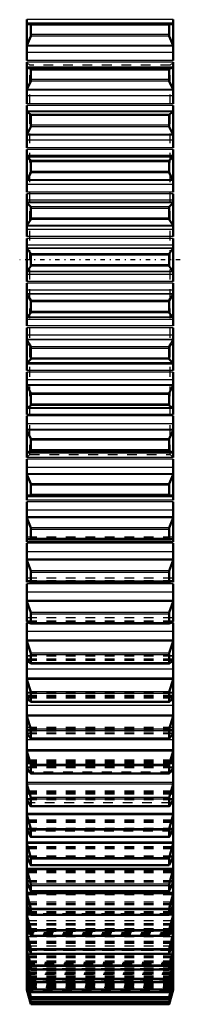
# Model space of a CAD drawing. Header units: millimetres. Extents: x -1 to 474, y -1 to 306.
# Tile 2 of 14: x -1 to 16, y 76 to 177. Entities that reach past the tile are written whole.
import ezdxf

# ---------------------------------------------------------------- set-up
doc = ezdxf.new("R2010")
doc.units = ezdxf.units.MM
doc.linetypes.add('Center', pattern=[1.5, 0.45, -0.5, 0.05, -0.5])
doc.linetypes.add('Dashed', pattern=[2, 1, -1])
for name, color, linetype, lineweight in [('AM_4', 3, 'Continuous', 25), ('center', 4, 'Center', 25), ('hidden', 3, 'Dashed', 25), ('vis', 1, 'Continuous', 50)]:
    doc.layers.add(name, color=color, linetype=linetype, lineweight=lineweight)

# ---------------------------------------------------------------- blocks, each defined once
blk = doc.blocks.new('2_GEAHB1_5_100_15_A_40_b_0_in_GEAHB1_5_100_15_A_40_900')
at = {"layer": 'AM_4'}
for p, q in [((15, 177.39), (0, 177.39)), ((15, 176.99), (0, 176.99)), ((14.62, 176.92), (0.38, 176.92)), ((14.6, 176.82), (0.4, 176.82)), ((14.62, 175.7), (0.38, 175.7)), ((14.6, 175.86), (0.4, 175.86)), ((15, 174.75), (0, 174.75)), ((15, 174.67), (0, 174.67)), ((15, 174.02), (0, 174.02)), ((15, 173.19), (0, 173.19)), ((15, 173.02), (0, 173.02)), ((15, 172.49), (0, 172.49)), ((14.62, 172.32), (0.38, 172.32)), ((14.6, 172.21), (0.4, 172.21)), ((14.62, 171.08), (0.38, 171.08)), ((14.6, 171.24), (0.4, 171.24)), ((15, 170.21), (0, 170.21)), ((15, 170.13), (0, 170.13)), ((15, 169.56), (0, 169.56)), ((15, 168.74), (0, 168.74)), ((15, 168.57), (0, 168.57)), ((15, 167.98), (0, 167.98)), ((15, 167.92), (0, 167.92)), ((15, 167.91), (0, 167.91)), ((14.62, 167.65), (0.38, 167.65)), ((14.6, 167.53), (0.4, 167.53)), ((14.62, 166.39), (0.38, 166.39)), ((14.6, 166.54), (0.4, 166.54)), ((15, 165.59), (0, 165.59)), ((15, 165.53), (0, 165.53)), ((15, 165.02), (0, 165.02)), ((15, 164.23), (0, 164.23)), ((15, 164.05), (0, 164.05)), ((15, 163.43), (0, 163.43)), ((15, 163.29), (0, 163.29)), ((15, 163.27), (0, 163.27)), ((14.62, 162.91), (0.38, 162.91)), ((14.6, 162.79), (0.4, 162.79)), ((15, 160.93), (0, 160.93)), ((14.62, 161.64), (0.38, 161.64)), ((14.6, 161.79), (0.4, 161.79)), ((15, 160.87), (0, 160.87)), ((15, 160.44), (0, 160.44)), ((15, 159.67), (0, 159.67)), ((15, 159.49), (0, 159.49)), ((15, 158.83), (0, 158.83)), ((15, 158.62), (0, 158.62)), ((15, 158.58), (0, 158.58)), ((14.62, 158.14), (0.38, 158.14)), ((14.6, 158), (0.4, 158)), ((14.62, 156.86), (0.38, 156.86)), ((14.6, 157), (0.4, 157)), ((15, 156.23), (0, 156.23)), ((15, 156.18), (0, 156.18)), ((15, 155.82), (0, 155.82)), ((15, 155.09), (0, 155.09)), ((15, 154.91), (0, 154.91)), ((15, 154.21), (0, 154.21)), ((15, 153.92), (0, 153.92)), ((15, 153.88), (0, 153.88)), ((14.62, 153.34), (0.38, 153.34)), ((14.6, 153.2), (0.4, 153.2)), ((14.62, 152.06), (0.38, 152.06)), ((14.6, 152.2), (0.4, 152.2)), ((15, 151.52), (0, 151.52)), ((15, 151.48), (0, 151.48)), ((15, 151.19), (0, 151.19)), ((15, 150.49), (0, 150.49)), ((15, 150.31), (0, 150.31)), ((15, 149.58), (0, 149.58)), ((15, 149.22), (0, 149.22)), ((15, 149.17), (0, 149.17)), ((14.62, 148.54), (0.38, 148.54)), ((14.6, 148.4), (0.4, 148.4)), ((15, 146.82), (0, 146.82)), ((15, 146.78), (0, 146.78)), ((14.62, 147.26), (0.38, 147.26)), ((14.6, 147.4), (0.4, 147.4)), ((15, 146.57), (0, 146.57)), ((15, 145.91), (0, 145.91)), ((15, 145.73), (0, 145.73)), ((15, 144.96), (0, 144.96)), ((15, 144.53), (0, 144.53)), ((15, 144.47), (0, 144.47)), ((14.62, 143.76), (0.38, 143.76)), ((14.6, 143.61), (0.4, 143.61)), ((15, 142.13), (0, 142.13)), ((15, 142.11), (0, 142.11)), ((15, 141.97), (0, 141.97)), ((14.62, 142.49), (0.38, 142.49)), ((14.6, 142.61), (0.4, 142.61)), ((15, 141.35), (0, 141.35)), ((15, 141.17), (0, 141.17)), ((15, 140.38), (0, 140.38)), ((15, 139.87), (0, 139.87)), ((15, 139.81), (0, 139.81)), ((14.62, 139.01), (0.38, 139.01)), ((14.6, 138.86), (0.4, 138.86)), ((14.62, 137.75), (0.38, 137.75)), ((14.6, 137.87), (0.4, 137.87)), ((15, 137.49), (0, 137.49)), ((15, 137.48), (0, 137.48)), ((15, 137.42), (0, 137.42)), ((15, 136.83), (0, 136.83)), ((15, 136.66), (0, 136.66)), ((15, 135.84), (0, 135.84)), ((15, 135.27), (0, 135.27)), ((15, 135.19), (0, 135.19)), ((14.62, 134.32), (0.38, 134.32)), ((14.6, 134.16), (0.4, 134.16)), ((15, 132.91), (0, 132.91)), ((14.62, 133.08), (0.38, 133.08)), ((14.6, 133.19), (0.4, 133.19)), ((15, 132.38), (0, 132.38)), ((15, 132.21), (0, 132.21)), ((15, 131.38), (0, 131.38)), ((15, 130.73), (0, 130.73)), ((15, 130.65), (0, 130.65)), ((14.62, 129.7), (0.38, 129.7)), ((14.6, 129.54), (0.4, 129.54)), ((14.6, 128.58), (0.4, 128.58)), ((15, 128.41), (0, 128.41)), ((15, 128.01), (0, 128.01)), ((15, 127.85), (0, 127.85)), ((14.62, 128.48), (0.38, 128.48)), ((15, 126.99), (0, 126.99)), ((15, 126.28), (0, 126.28)), ((15, 126.19), (0, 126.19)), ((14.62, 125.17), (0.38, 125.17)), ((14.6, 125.01), (0.4, 125.01)), ((15, 123.74), (0, 123.74)), ((15, 123.58), (0, 123.58)), ((14.62, 123.98), (0.38, 123.98)), ((14.6, 124.07), (0.4, 124.07)), ((15, 122.71), (0, 122.71)), ((15, 121.94), (0, 121.94)), ((15, 121.84), (0, 121.84)), ((14.62, 120.75), (0.38, 120.75)), ((14.6, 120.58), (0.4, 120.58)), ((15, 119.58), (0, 119.58)), ((15, 119.42), (0, 119.42)), ((14.6, 119.67), (0.4, 119.67)), ((15, 118.54), (0, 118.54)), ((15, 117.71), (0, 117.71)), ((15, 117.61), (0, 117.61)), ((14.62, 116.45), (0.38, 116.45)), ((0.24, 115.4), (0, 115.4)), ((14.6, 116.29), (0.4, 116.29)), ((14.6, 115.41), (0.4, 115.41)), ((15, 115.4), (14.76, 115.4)), ((15, 114.51), (0, 114.51)), ((15, 113.63), (0, 113.63)), ((15, 113.51), (0, 113.51)), ((14.62, 112.3), (0.38, 112.3)), ((14.6, 112.13), (0.4, 112.13)), ((15, 110.63), (0, 110.63)), ((14.6, 111.29), (0.4, 111.29)), ((15, 109.7), (0, 109.7)), ((15, 109.57), (0, 109.57)), ((14.62, 108.31), (0.38, 108.31)), ((14.6, 108.14), (0.4, 108.14)), ((14.6, 107.33), (0.4, 107.33)), ((15, 106.92), (0, 106.92)), ((15, 105.93), (0, 105.93)), ((15, 105.81), (0, 105.81)), ((14.62, 104.49), (0.38, 104.49)), ((14.6, 104.32), (0.4, 104.32)), ((15, 103.38), (0, 103.38)), ((14.6, 103.55), (0.4, 103.55)), ((15, 102.36), (0, 102.36)), ((15, 102.22), (0, 102.22)), ((14.62, 100.86), (0.38, 100.86)), ((14.6, 100.7), (0.4, 100.7)), ((0.3, 100.05), (0, 100.05)), ((14.6, 99.97), (0.4, 99.97)), ((15, 100.05), (14.7, 100.05)), ((15, 98.98), (0, 98.98)), ((15, 98.84), (0, 98.84)), ((14.62, 97.44), (0.38, 97.44)), ((14.6, 97.28), (0.4, 97.28)), ((0.17, 96.92), (0, 96.92)), ((14.6, 96.59), (0.4, 96.59)), ((15, 96.92), (14.83, 96.92)), ((15, 95.81), (0, 95.81)), ((15, 95.67), (0, 95.67)), ((14.62, 94.24), (0.38, 94.24)), ((0.08, 94), (0, 94)), ((14.6, 94.08), (0.4, 94.08)), ((14.6, 93.44), (0.4, 93.44)), ((15, 94), (14.92, 94)), ((15, 92.87), (0, 92.87)), ((15, 92.72), (0, 92.72)), ((14.62, 91.26), (0.38, 91.26)), ((14.6, 91.11), (0.4, 91.11)), ((15, 90.16), (0, 90.16)), ((14.6, 90.52), (0.4, 90.52)), ((15, 90.01), (0, 90.01)), ((14.62, 88.53), (0.38, 88.53)), ((14.6, 88.38), (0.4, 88.38)), ((15, 87.7), (0, 87.7)), ((15, 87.55), (0, 87.55)), ((14.6, 87.84), (0.4, 87.84)), ((14.62, 86.05), (0.38, 86.05)), ((0.35, 85.5), (0, 85.5)), ((15, 85.35), (0, 85.35)), ((14.6, 85.91), (0.4, 85.91)), ((14.6, 85.42), (0.4, 85.42)), ((15, 85.5), (14.65, 85.5)), ((0.28, 83.56), (0, 83.56)), ((0.34, 83.41), (0, 83.41)), ((14.62, 83.84), (0.38, 83.84)), ((14.6, 83.7), (0.4, 83.7)), ((14.6, 83.27), (0.4, 83.27)), ((15, 83.41), (14.66, 83.41)), ((15, 83.56), (14.72, 83.56)), ((0.22, 81.9), (0, 81.9)), ((0.27, 81.74), (0, 81.74)), ((14.62, 81.89), (0.38, 81.89)), ((14.6, 81.76), (0.4, 81.76)), ((14.6, 81.39), (0.4, 81.39)), ((15, 81.74), (14.73, 81.74)), ((15, 81.9), (14.78, 81.9)), ((0.16, 80.51), (0, 80.51)), ((0.21, 80.36), (0, 80.36)), ((14.62, 80.23), (0.38, 80.23)), ((14.6, 80.1), (0.4, 80.1)), ((15, 80.36), (14.79, 80.36)), ((15, 80.51), (14.84, 80.51)), ((0.11, 79.41), (0, 79.41)), ((0.16, 79.26), (0, 79.26)), ((14.6, 79.79), (0.4, 79.79)), ((15, 79.26), (14.84, 79.26)), ((15, 79.41), (14.89, 79.41)), ((0.06, 78.6), (0, 78.6)), ((0.11, 78.45), (0, 78.45)), ((0.02, 78.08), (0, 78.08)), ((0.06, 77.93), (0, 77.93)), ((14.62, 78.85), (0.38, 78.85)), ((14.6, 78.73), (0.4, 78.73)), ((14.6, 78.48), (0.4, 78.48)), ((15, 78.45), (14.89, 78.45)), ((15, 78.6), (14.94, 78.6)), ((15, 77.93), (14.94, 77.93)), ((15, 78.08), (14.98, 78.08)), ((0.02, 77.71), (0, 77.71)), ((14.62, 77.77), (0.38, 77.77)), ((14.62, 76.98), (0.38, 76.98)), ((14.6, 77.65), (0.4, 77.65)), ((14.6, 77.46), (0.4, 77.46)), ((15, 77.71), (14.98, 77.71)), ((14.62, 76.48), (0.38, 76.48)), ((14.62, 76.29), (0.38, 76.29)), ((14.6, 76.87), (0.4, 76.87)), ((14.6, 76.74), (0.4, 76.74)), ((14.6, 76.38), (0.4, 76.38)), ((14.6, 76.32), (0.4, 76.32)), ((14.6, 76.2), (0.4, 76.2))]:
    blk.add_line(p, q, dxfattribs=at)
at = {"layer": 'center'}
blk.add_line((15.75, 152.7), (-0.75, 152.7), dxfattribs=at)
at = {"layer": 'hidden'}
for p, q in [((15, 176.99), (0, 176.99)), ((15, 176.89), (0, 176.89)), ((0, 176.89), (15, 176.89)), ((0.3, 172.7), (0, 173)), ((15, 172.49), (0, 172.49)), ((15, 172.47), (0, 172.47)), ((0, 172.47), (15, 172.47)), ((14.7, 172.7), (0.3, 172.7)), ((0.3, 132.7), (0.3, 172.7)), ((15, 173), (14.7, 172.7)), ((14.7, 132.7), (14.7, 172.7)), ((15, 132.93), (0, 132.93)), ((15, 132.93), (0, 132.93)), ((15, 132.91), (0, 132.91)), ((0, 132.4), (0.3, 132.7)), ((0.3, 132.7), (14.7, 132.7)), ((14.7, 132.7), (15, 132.4)), ((15, 128.51), (0, 128.51)), ((15, 128.51), (0, 128.51)), ((15, 128.41), (0, 128.41)), ((15, 124.19), (0, 124.19)), ((15, 124.19), (0, 124.19)), ((15, 124.02), (0, 124.02)), ((15, 124), (0, 124)), ((15, 119.99), (0, 119.99)), ((15, 119.98), (0, 119.98)), ((15, 119.73), (0, 119.73)), ((15, 119.7), (0, 119.7)), ((14.62, 119.59), (0.38, 119.59)), ((15, 115.92), (0, 115.92)), ((15, 115.9), (0, 115.9)), ((15, 115.58), (0, 115.58)), ((15, 115.55), (0, 115.55)), ((15, 115.54), (0, 115.54)), ((14.76, 115.4), (0.24, 115.4)), ((14.62, 115.33), (0.38, 115.33)), ((15, 112), (0, 112)), ((15, 111.97), (0, 111.97)), ((15, 111.67), (0, 111.67)), ((15, 111.57), (0, 111.57)), ((15, 111.52), (0, 111.52)), ((15, 111.52), (0, 111.52)), ((14.62, 111.22), (0.38, 111.22)), ((15, 108.24), (0, 108.24)), ((15, 108.19), (0, 108.19)), ((15, 107.95), (0, 107.95)), ((15, 107.81), (0, 107.81)), ((15, 107.72), (0, 107.72)), ((15, 107.67), (0, 107.67)), ((14.62, 107.27), (0.38, 107.27)), ((15, 104.66), (0, 104.66)), ((15, 104.6), (0, 104.6)), ((15, 104.41), (0, 104.41)), ((15, 104.28), (0, 104.28)), ((15, 104.06), (0, 104.06)), ((15, 103.99), (0, 103.99)), ((14.62, 103.5), (0.38, 103.5)), ((15, 101.28), (0, 101.28)), ((15, 101.19), (0, 101.19)), ((15, 101.06), (0, 101.06)), ((15, 100.93), (0, 100.93)), ((15, 100.58), (0, 100.58)), ((15, 100.51), (0, 100.51)), ((14.7, 100.05), (0.3, 100.05)), ((14.62, 99.93), (0.38, 99.93)), ((15, 98.09), (0, 98.09)), ((15, 97.98), (0, 97.98)), ((15, 97.91), (0, 97.91)), ((15, 97.79), (0, 97.79)), ((15, 97.31), (0, 97.31)), ((15, 97.23), (0, 97.23)), ((14.83, 96.92), (0.17, 96.92)), ((14.62, 96.56), (0.38, 96.56)), ((15, 95.13), (0, 95.13)), ((15, 94.99), (0, 94.99)), ((15, 94.97), (0, 94.97)), ((15, 94.87), (0, 94.87)), ((15, 94.26), (0, 94.26)), ((15, 94.17), (0, 94.17)), ((14.92, 94), (0.08, 94)), ((14.62, 93.42), (0.38, 93.42)), ((15, 92.4), (0, 92.4)), ((15, 92.27), (0, 92.27)), ((15, 92.23), (0, 92.23)), ((15, 92.17), (0, 92.17)), ((15, 91.44), (0, 91.44)), ((15, 91.34), (0, 91.34)), ((15, 91.33), (0, 91.33)), ((14.62, 90.51), (0.38, 90.51)), ((14.62, 90.51), (14.61, 90.49)), ((15, 89.91), (0, 89.91)), ((15, 89.8), (0, 89.8)), ((15, 89.71), (0, 89.71)), ((15, 89.71), (0, 89.71)), ((15, 88.89), (0, 88.89)), ((15, 88.86), (0, 88.86)), ((15, 88.75), (0, 88.75)), ((15, 87.67), (0, 87.67)), ((15, 87.59), (0, 87.59)), ((15, 87.5), (0, 87.5)), ((15, 87.44), (0, 87.44)), ((14.62, 87.85), (0.38, 87.85)), ((15, 86.7), (0, 86.7)), ((15, 86.53), (0, 86.53)), ((15, 86.42), (0, 86.42)), ((15, 85.69), (0, 85.69)), ((15, 85.62), (0, 85.62)), ((15, 85.55), (0, 85.55)), ((15, 85.42), (0, 85.42)), ((14.65, 85.5), (0.35, 85.5)), ((14.62, 85.44), (0.38, 85.44)), ((15, 84.78), (0, 84.78)), ((15, 84.46), (0, 84.46)), ((15, 84.34), (0, 84.34)), ((15, 83.97), (0, 83.97)), ((15, 83.93), (0, 83.93)), ((15, 83.87), (0, 83.87)), ((15, 83.67), (0, 83.67)), ((15, 83.12), (0, 83.12)), ((14.72, 83.56), (0.28, 83.56)), ((14.66, 83.41), (0.34, 83.41)), ((14.62, 83.29), (0.38, 83.29)), ((15, 82.67), (0, 82.67)), ((15, 82.54), (0, 82.54)), ((15, 82.53), (0, 82.53)), ((15, 82.5), (0, 82.5)), ((15, 82.45), (0, 82.45)), ((15, 82.19), (0, 82.19)), ((15, 81.74), (0, 81.74)), ((15, 81.37), (0, 81.37)), ((15, 81.36), (0, 81.36)), ((15, 81.32), (0, 81.32)), ((15, 81.15), (0, 81.15)), ((15, 81.02), (0, 81.02)), ((15, 80.99), (0, 80.99)), ((14.78, 81.9), (0.22, 81.9)), ((14.73, 81.74), (0.27, 81.74)), ((14.62, 81.42), (0.38, 81.42)), ((15, 80.64), (0, 80.64)), ((15, 80.5), (0, 80.5)), ((15, 80.49), (0, 80.49)), ((15, 80.46), (0, 80.46)), ((15, 80.08), (0, 80.08)), ((14.84, 80.51), (0.16, 80.51)), ((14.79, 80.36), (0.21, 80.36)), ((15, 79.91), (0, 79.91)), ((15, 79.91), (0, 79.91)), ((15, 79.91), (0, 79.91)), ((15, 79.89), (0, 79.89)), ((15, 79.82), (0, 79.82)), ((15, 79.77), (0, 79.77)), ((15, 79.61), (0, 79.61)), ((15, 79.61), (0, 79.61)), ((15, 79.61), (0, 79.61)), ((15, 79.45), (0, 79.45)), ((15, 79.29), (0, 79.29)), ((15, 79.1), (0, 79.1)), ((15, 79.05), (0, 79.05)), ((15, 78.96), (0, 78.96)), ((14.89, 79.41), (0.11, 79.41)), ((14.84, 79.26), (0.16, 79.26)), ((14.62, 79.84), (0.38, 79.84)), ((15, 78.82), (0, 78.82)), ((15, 78.3), (0, 78.3)), ((15, 78.15), (0, 78.15)), ((15, 77.93), (0, 77.93)), ((14.98, 78.08), (0.02, 78.08)), ((14.94, 78.6), (0.06, 78.6)), ((14.94, 77.93), (0.06, 77.93)), ((14.89, 78.45), (0.11, 78.45)), ((14.62, 78.54), (0.38, 78.54)), ((14.62, 78.54), (14.61, 78.51)), ((15, 77.86), (0, 77.86)), ((15, 77.78), (0, 77.78)), ((14.98, 77.71), (0.02, 77.71)), ((0.19, 77), (0.38, 76.29)), ((14.62, 77.53), (0.38, 77.53)), ((0.4, 77.46), (0.4, 77.46)), ((14.62, 76.82), (0.38, 76.82)), ((14.62, 76.4), (0.38, 76.4))]:
    blk.add_line(p, q, dxfattribs=at)
at = {"layer": 'vis'}
for p, q in [((0, 173.19), (0, 177.39)), ((15, 173.19), (15, 177.39)), ((15, 176.99), (0, 176.99)), ((0.4, 175.86), (0.4, 176.82)), ((14.6, 176.82), (14.6, 175.86)), ((0, 168.74), (0, 173.02)), ((15, 172.49), (0, 172.49)), ((0.4, 171.24), (0.4, 172.21)), ((14.6, 172.21), (14.6, 171.24)), ((15, 168.74), (15, 173.02)), ((0, 164.23), (0, 168.57)), ((15, 164.23), (15, 168.57)), ((0.4, 166.54), (0.4, 167.53)), ((14.6, 167.53), (14.6, 166.54)), ((0, 159.67), (0, 164.05)), ((15, 159.67), (15, 164.05)), ((0.4, 161.79), (0.4, 162.79)), ((14.6, 162.79), (14.6, 161.79)), ((0, 155.09), (0, 159.49)), ((15, 155.09), (15, 159.49)), ((0.4, 157), (0.4, 158)), ((14.6, 158), (14.6, 157)), ((0, 154.91), (0, 150.49)), ((15, 154.91), (15, 150.49)), ((0.4, 152.2), (0.4, 153.2)), ((14.6, 153.2), (14.6, 152.2)), ((0, 145.91), (0, 150.31)), ((15, 145.91), (15, 150.31)), ((0.4, 147.4), (0.4, 148.4)), ((14.6, 148.4), (14.6, 147.4)), ((0, 141.35), (0, 145.73)), ((15, 141.35), (15, 145.73)), ((0.4, 142.61), (0.4, 143.61)), ((14.6, 143.61), (14.6, 142.61)), ((0, 136.83), (0, 141.17)), ((15, 136.83), (15, 141.17)), ((0.4, 137.87), (0.4, 138.86)), ((14.6, 138.86), (14.6, 137.87)), ((0, 132.38), (0, 136.66)), ((15, 132.38), (15, 136.66)), ((0.4, 133.19), (0.4, 134.16)), ((14.6, 134.16), (14.6, 133.19)), ((0, 132.91), (15, 132.91)), ((0, 128.01), (0, 132.21)), ((15, 128.01), (15, 132.21)), ((0.4, 128.58), (0.4, 129.54)), ((14.6, 129.54), (14.6, 128.58)), ((0, 128.41), (15, 128.41)), ((0, 123.74), (0, 127.85)), ((15, 123.74), (15, 127.85)), ((0.4, 124.07), (0.4, 125.01)), ((14.6, 125.01), (14.6, 124.07)), ((0, 119.58), (0, 123.58)), ((0.27, 123.97), (0.38, 123.98)), ((0.27, 123.97), (14.73, 123.97)), ((14.62, 123.98), (14.73, 123.97)), ((15, 119.58), (15, 123.58)), ((0.38, 120.75), (0, 121.84)), ((15, 121.84), (14.62, 120.75)), ((0.4, 119.67), (0.4, 120.58)), ((14.6, 120.58), (14.6, 119.67)), ((0, 115.54), (0, 119.42)), ((0.38, 119.59), (14.62, 119.59)), ((0.38, 119.59), (0.38, 119.59)), ((14.62, 119.59), (14.62, 119.59)), ((15, 115.54), (15, 119.42)), ((0.38, 116.45), (0, 117.61)), ((15, 117.61), (14.62, 116.45)), ((0, 78.15), (0, 115.4)), ((0.4, 115.41), (0.4, 116.29)), ((14.6, 116.29), (14.6, 115.41)), ((15, 78.15), (15, 115.4)), ((0.38, 115.33), (14.62, 115.33)), ((0.38, 115.33), (0.38, 115.33)), ((14.62, 115.33), (14.62, 115.33)), ((0.38, 112.3), (0, 113.51)), ((15, 113.51), (14.62, 112.3)), ((0.4, 111.29), (0.4, 112.13)), ((14.6, 112.13), (14.6, 111.29)), ((0.38, 111.22), (14.62, 111.22)), ((0.38, 111.22), (0.38, 111.22)), ((14.62, 111.22), (14.62, 111.22)), ((0.38, 108.31), (0, 109.57)), ((15, 109.57), (14.62, 108.31)), ((0.38, 107.27), (0.39, 107.27)), ((0.39, 107.27), (14.61, 107.27)), ((0.4, 107.33), (0.4, 108.14)), ((14.6, 108.14), (14.6, 107.33)), ((0.38, 104.49), (0, 105.81)), ((15, 105.81), (14.62, 104.49)), ((0.4, 103.55), (0.4, 104.32)), ((14.6, 104.32), (14.6, 103.55)), ((0.38, 103.5), (0.39, 103.5)), ((0.39, 103.5), (14.61, 103.5)), ((0.38, 100.86), (0, 102.22)), ((15, 102.22), (14.62, 100.86)), ((0.4, 99.97), (0.4, 100.7)), ((14.6, 100.7), (14.6, 99.97)), ((0.39, 99.92), (14.61, 99.92)), ((0.38, 97.44), (0, 98.84)), ((15, 98.84), (14.62, 97.44)), ((0.4, 96.59), (0.4, 97.28)), ((14.6, 97.28), (14.6, 96.59)), ((0.39, 96.55), (14.61, 96.55)), ((0.38, 94.24), (0, 95.67)), ((15, 95.67), (14.62, 94.24)), ((0.39, 93.4), (14.61, 93.4)), ((0.4, 93.44), (0.4, 94.08)), ((14.6, 94.08), (14.6, 93.44)), ((0.38, 91.26), (0, 92.72)), ((15, 92.72), (14.62, 91.26)), ((0, 91.34), (0.38, 90.51)), ((0.4, 90.52), (0.4, 91.11)), ((14.6, 91.11), (14.6, 90.52)), ((14.62, 90.51), (15, 91.34)), ((0.39, 90.49), (14.61, 90.49)), ((0.38, 88.53), (0, 90.01)), ((15, 90.01), (14.62, 88.53)), ((0, 88.75), (0.38, 87.85)), ((0.4, 87.84), (0.4, 88.38)), ((14.6, 88.38), (14.6, 87.84)), ((14.62, 87.85), (15, 88.75)), ((0.38, 86.05), (0, 87.55)), ((0.4, 87.82), (14.6, 87.82)), ((15, 87.55), (14.62, 86.05)), ((0, 86.42), (0.38, 85.44)), ((14.62, 85.44), (15, 86.42)), ((0.38, 83.84), (0, 85.35)), ((0.4, 85.42), (0.4, 85.91)), ((0.4, 85.4), (14.6, 85.4)), ((14.6, 85.91), (14.6, 85.42)), ((15, 85.35), (14.62, 83.84)), ((0, 84.34), (0.38, 83.29)), ((14.62, 83.29), (15, 84.34)), ((0.38, 81.89), (0, 83.41)), ((0.4, 83.27), (0.4, 83.7)), ((0.4, 83.25), (14.6, 83.25)), ((14.6, 83.7), (14.6, 83.27)), ((15, 83.41), (14.62, 81.89)), ((0, 82.54), (0.38, 81.42)), ((14.62, 81.42), (15, 82.54)), ((0.38, 80.23), (0, 81.74)), ((0, 81.02), (0.38, 79.84)), ((0.4, 81.39), (0.4, 81.76)), ((0.4, 81.38), (14.6, 81.38)), ((14.6, 81.76), (14.6, 81.39)), ((15, 81.74), (14.62, 80.23)), ((14.62, 79.84), (15, 81.02)), ((0.38, 78.85), (0, 80.36)), ((0.4, 79.79), (0.4, 80.1)), ((14.6, 80.1), (14.6, 79.79)), ((15, 80.36), (14.62, 78.85)), ((0, 79.77), (0.38, 78.54)), ((0.38, 77.77), (0, 79.26)), ((0.4, 79.78), (14.6, 79.78)), ((14.6, 79.79), (14.6, 79.78)), ((14.62, 78.54), (15, 79.77)), ((15, 79.26), (14.62, 77.77)), ((0, 78.82), (0.38, 77.53)), ((0.38, 76.98), (0, 78.45)), ((0, 78.15), (0.38, 76.82)), ((0, 78.08), (0, 77.7)), ((0.38, 76.48), (0, 77.93)), ((0.4, 78.48), (0.4, 78.73)), ((0.4, 78.48), (14.6, 78.48)), ((14.6, 78.73), (14.6, 78.48)), ((14.6, 78.48), (14.6, 78.48)), ((14.62, 77.53), (15, 78.82)), ((15, 78.45), (14.62, 76.98)), ((14.62, 76.82), (15, 78.15)), ((15, 77.93), (14.62, 76.48)), ((15, 78.08), (15, 77.7)), ((0, 77.78), (0.38, 76.4)), ((0.4, 76.2), (0, 77.71)), ((0, 77.7), (0.4, 76.2)), ((0.4, 77.46), (0.4, 77.65)), ((0.4, 77.46), (14.6, 77.46)), ((14.6, 76.2), (15, 77.7)), ((14.6, 77.65), (14.6, 77.46)), ((14.6, 77.46), (14.6, 77.46)), ((14.62, 76.4), (15, 77.78)), ((15, 77.71), (14.62, 76.29)), ((0.4, 76.74), (0.4, 76.87)), ((0.4, 76.74), (14.6, 76.74)), ((0.4, 76.74), (0.4, 76.74)), ((0.4, 76.32), (0.4, 76.38)), ((0.4, 76.32), (14.6, 76.32)), ((0.4, 76.2), (14.6, 76.2)), ((0.4, 76.2), (0.4, 76.2)), ((14.6, 76.87), (14.6, 76.74)), ((14.6, 76.74), (14.6, 76.74)), ((14.6, 76.38), (14.6, 76.32)), ((14.6, 76.2), (14.6, 76.2))]:
    blk.add_line(p, q, dxfattribs=at)
for points in [[(0.38, 176.92), (0.19, 176.97), (0, 176.99)], [(0.4, 176.82), (0.4, 176.86), (0.39, 176.89), (0.38, 176.91), (0.38, 176.92)], [(14.62, 176.92), (14.61, 176.91), (14.6, 176.88), (14.6, 176.84), (14.6, 176.82)], [(15, 176.99), (14.81, 176.97), (14.62, 176.92)], [(0, 174.75), (0.19, 175.22), (0.38, 175.7)], [(0.38, 175.7), (0.39, 175.74), (0.4, 175.79), (0.4, 175.84), (0.4, 175.86)], [(14.6, 175.86), (14.6, 175.81), (14.61, 175.77), (14.62, 175.72), (14.62, 175.7)], [(14.62, 175.7), (14.81, 175.22), (15, 174.75)], [(0.38, 172.32), (0.19, 172.42), (0, 172.49)], [(0.4, 172.21), (0.4, 172.26), (0.39, 172.29), (0.38, 172.31), (0.38, 172.32)], [(14.62, 172.32), (14.61, 172.31), (14.6, 172.27), (14.6, 172.23), (14.6, 172.21)], [(15, 172.49), (14.81, 172.42), (14.62, 172.32)], [(0, 170.21), (0.19, 170.64), (0.38, 171.08)], [(0.38, 171.08), (0.39, 171.12), (0.4, 171.17), (0.4, 171.22), (0.4, 171.24)], [(14.6, 171.24), (14.6, 171.19), (14.61, 171.14), (14.62, 171.1), (14.62, 171.08)], [(14.62, 171.08), (14.81, 170.64), (15, 170.21)], [(0.38, 167.65), (0.19, 167.79), (0, 167.91)], [(0.4, 167.53), (0.4, 167.57), (0.39, 167.61), (0.38, 167.64), (0.38, 167.65)], [(14.62, 167.65), (14.61, 167.63), (14.6, 167.59), (14.6, 167.55), (14.6, 167.53)], [(15, 167.91), (14.81, 167.79), (14.62, 167.65)], [(0, 165.59), (0.19, 165.98), (0.38, 166.39)], [(0.38, 166.39), (0.39, 166.42), (0.4, 166.47), (0.4, 166.52), (0.4, 166.54)], [(14.6, 166.54), (14.6, 166.49), (14.61, 166.45), (14.62, 166.41), (14.62, 166.39)], [(14.62, 166.39), (14.81, 165.98), (15, 165.59)], [(0.38, 162.91), (0.19, 163.1), (0, 163.27)], [(0.4, 162.79), (0.4, 162.83), (0.39, 162.87), (0.38, 162.9), (0.38, 162.91)], [(14.62, 162.91), (14.61, 162.89), (14.6, 162.85), (14.6, 162.81), (14.6, 162.79)], [(15, 163.27), (14.81, 163.1), (14.62, 162.91)], [(0, 160.93), (0.19, 161.28), (0.38, 161.64)], [(0.38, 161.64), (0.39, 161.67), (0.4, 161.72), (0.4, 161.77), (0.4, 161.79)], [(14.6, 161.79), (14.6, 161.74), (14.61, 161.7), (14.62, 161.66), (14.62, 161.64)], [(14.62, 161.64), (14.81, 161.28), (15, 160.93)], [(0.38, 158.14), (0.19, 158.37), (0, 158.58)], [(0.4, 158), (0.4, 158.05), (0.39, 158.09), (0.38, 158.12), (0.38, 158.14)], [(14.62, 158.14), (14.61, 158.11), (14.6, 158.07), (14.6, 158.03), (14.6, 158)], [(15, 158.58), (14.81, 158.37), (14.62, 158.14)], [(0, 156.23), (0.19, 156.54), (0.38, 156.86)], [(0.38, 156.86), (0.39, 156.89), (0.4, 156.93), (0.4, 156.98), (0.4, 157)], [(14.6, 157), (14.6, 156.95), (14.61, 156.91), (14.62, 156.87), (14.62, 156.86)], [(14.62, 156.86), (14.81, 156.54), (15, 156.23)], [(0.38, 153.34), (0.19, 153.62), (0, 153.88)], [(15, 153.88), (14.81, 153.62), (14.62, 153.34)], [(0.4, 153.2), (0.4, 153.25), (0.39, 153.29), (0.38, 153.33), (0.38, 153.34)], [(14.62, 153.34), (14.61, 153.31), (14.6, 153.27), (14.6, 153.22), (14.6, 153.2)], [(0, 151.52), (0.19, 151.78), (0.38, 152.06)], [(0.38, 152.06), (0.39, 152.09), (0.4, 152.13), (0.4, 152.18), (0.4, 152.2)], [(14.6, 152.2), (14.6, 152.15), (14.61, 152.11), (14.62, 152.07), (14.62, 152.06)], [(14.62, 152.06), (14.81, 151.78), (15, 151.52)], [(0.38, 148.54), (0.19, 148.86), (0, 149.17)], [(15, 149.17), (14.81, 148.86), (14.62, 148.54)], [(0.4, 148.4), (0.4, 148.45), (0.39, 148.49), (0.38, 148.53), (0.38, 148.54)], [(14.62, 148.54), (14.61, 148.51), (14.6, 148.47), (14.6, 148.42), (14.6, 148.4)], [(0, 146.82), (0.19, 147.03), (0.38, 147.26)], [(0.38, 147.26), (0.39, 147.29), (0.4, 147.33), (0.4, 147.37), (0.4, 147.4)], [(14.6, 147.4), (14.6, 147.35), (14.61, 147.31), (14.62, 147.28), (14.62, 147.26)], [(14.62, 147.26), (14.81, 147.03), (15, 146.82)], [(0.38, 143.76), (0.19, 144.12), (0, 144.47)], [(0.4, 143.61), (0.4, 143.66), (0.39, 143.7), (0.38, 143.74), (0.38, 143.76)], [(14.62, 143.76), (14.61, 143.73), (14.6, 143.68), (14.6, 143.63), (14.6, 143.61)], [(15, 144.47), (14.81, 144.12), (14.62, 143.76)], [(0, 142.13), (0.19, 142.3), (0.38, 142.49)], [(0.38, 142.49), (0.39, 142.51), (0.4, 142.55), (0.4, 142.59), (0.4, 142.61)], [(14.6, 142.61), (14.6, 142.57), (14.61, 142.53), (14.62, 142.5), (14.62, 142.49)], [(14.62, 142.49), (14.81, 142.3), (15, 142.13)], [(0.38, 139.01), (0.19, 139.42), (0, 139.81)], [(15, 139.81), (14.81, 139.42), (14.62, 139.01)], [(0.4, 138.86), (0.4, 138.91), (0.39, 138.95), (0.38, 138.99), (0.38, 139.01)], [(14.62, 139.01), (14.61, 138.98), (14.6, 138.93), (14.6, 138.88), (14.6, 138.86)], [(0, 137.49), (0.19, 137.61), (0.38, 137.75)], [(0.38, 137.75), (0.39, 137.77), (0.4, 137.81), (0.4, 137.85), (0.4, 137.87)], [(14.6, 137.87), (14.6, 137.83), (14.61, 137.79), (14.62, 137.76), (14.62, 137.75)], [(14.62, 137.75), (14.81, 137.61), (15, 137.49)], [(0.38, 134.32), (0.19, 134.76), (0, 135.19)], [(15, 135.19), (14.81, 134.76), (14.62, 134.32)], [(0.4, 134.16), (0.4, 134.21), (0.39, 134.26), (0.38, 134.3), (0.38, 134.32)], [(14.62, 134.32), (14.61, 134.28), (14.6, 134.23), (14.6, 134.18), (14.6, 134.16)], [(0, 132.91), (0.19, 132.98), (0.38, 133.08)], [(0.38, 133.08), (0.39, 133.09), (0.4, 133.13), (0.4, 133.17), (0.4, 133.19)], [(14.6, 133.19), (14.6, 133.14), (14.61, 133.11), (14.62, 133.09), (14.62, 133.08)], [(14.62, 133.08), (14.81, 132.98), (15, 132.91)], [(0.38, 129.7), (0.19, 130.18), (0, 130.65)], [(15, 130.65), (14.81, 130.18), (14.62, 129.7)], [(0.4, 129.54), (0.4, 129.59), (0.39, 129.63), (0.38, 129.68), (0.38, 129.7)], [(14.62, 129.7), (14.61, 129.66), (14.6, 129.61), (14.6, 129.56), (14.6, 129.54)], [(0.38, 128.48), (0.39, 128.49), (0.4, 128.52), (0.4, 128.56), (0.4, 128.58)], [(14.6, 128.58), (14.6, 128.54), (14.61, 128.51), (14.62, 128.49), (14.62, 128.48)], [(0, 128.41), (0.19, 128.43), (0.38, 128.48)], [(14.62, 128.48), (14.81, 128.43), (15, 128.41)], [(0.38, 125.17), (0.19, 125.69), (0, 126.19)], [(15, 126.19), (14.81, 125.69), (14.62, 125.17)], [(0.4, 125.01), (0.4, 125.05), (0.39, 125.1), (0.38, 125.15), (0.38, 125.17)], [(14.62, 125.17), (14.61, 125.13), (14.6, 125.08), (14.6, 125.03), (14.6, 125.01)], [(0, 124), (0.19, 123.98), (0.27, 123.97)], [(0.38, 123.98), (0.39, 123.99), (0.4, 124.01), (0.4, 124.05), (0.4, 124.07)], [(14.6, 124.07), (14.6, 124.03), (14.61, 124), (14.62, 123.98), (14.62, 123.98)], [(14.73, 123.97), (14.81, 123.98), (15, 124)], [(0.4, 120.58), (0.4, 120.63), (0.39, 120.68), (0.38, 120.72), (0.38, 120.75)], [(14.62, 120.75), (14.61, 120.7), (14.6, 120.65), (14.6, 120.6), (14.6, 120.58)], [(0, 119.7), (0.19, 119.64), (0.38, 119.59)], [(0.38, 119.59), (0.39, 119.6), (0.4, 119.62), (0.4, 119.65), (0.4, 119.67)], [(14.6, 119.67), (14.6, 119.63), (14.61, 119.61), (14.62, 119.59), (14.62, 119.59)], [(14.62, 119.59), (14.81, 119.64), (15, 119.7)], [(0.4, 116.29), (0.4, 116.33), (0.39, 116.38), (0.38, 116.43), (0.38, 116.45)], [(14.62, 116.45), (14.61, 116.41), (14.6, 116.36), (14.6, 116.31), (14.6, 116.29)], [(0, 115.54), (0.19, 115.42), (0.38, 115.33)], [(0.38, 115.33), (0.39, 115.33), (0.4, 115.35), (0.4, 115.39), (0.4, 115.41)], [(14.6, 115.41), (14.6, 115.37), (14.61, 115.34), (14.62, 115.33), (14.62, 115.33)], [(14.62, 115.33), (14.81, 115.42), (15, 115.54)], [(0, 111.52), (0.19, 111.36), (0.38, 111.22)], [(0.4, 112.13), (0.4, 112.18), (0.39, 112.23), (0.38, 112.27), (0.38, 112.3)], [(14.62, 112.3), (14.61, 112.25), (14.6, 112.2), (14.6, 112.15), (14.6, 112.13)], [(14.62, 111.22), (14.81, 111.36), (15, 111.52)], [(0.38, 111.22), (0.39, 111.22), (0.4, 111.24), (0.4, 111.27), (0.4, 111.29)], [(14.6, 111.29), (14.6, 111.25), (14.61, 111.23), (14.62, 111.22), (14.62, 111.22)], [(0.4, 108.14), (0.4, 108.19), (0.39, 108.23), (0.38, 108.28), (0.38, 108.31)], [(14.62, 108.31), (14.61, 108.26), (14.6, 108.21), (14.6, 108.16), (14.6, 108.14)], [(0, 107.67), (0.19, 107.46), (0.38, 107.27)], [(0.39, 107.27), (0.39, 107.27), (0.4, 107.28), (0.4, 107.31), (0.4, 107.33)], [(14.6, 107.33), (14.6, 107.3), (14.61, 107.27), (14.61, 107.27)], [(14.61, 107.27), (14.62, 107.27), (14.62, 107.27)], [(14.62, 107.27), (14.81, 107.46), (15, 107.67)], [(0.4, 104.32), (0.4, 104.37), (0.39, 104.41), (0.38, 104.46), (0.38, 104.49)], [(14.62, 104.49), (14.61, 104.44), (14.6, 104.39), (14.6, 104.34), (14.6, 104.32)], [(0, 103.99), (0.19, 103.74), (0.38, 103.5)], [(0.39, 103.5), (0.39, 103.5), (0.4, 103.51), (0.4, 103.54), (0.4, 103.55)], [(14.6, 103.55), (14.6, 103.52), (14.61, 103.5), (14.61, 103.5)], [(14.61, 103.5), (14.62, 103.5), (14.62, 103.5)], [(14.62, 103.5), (14.81, 103.74), (15, 103.99)], [(0, 100.51), (0.19, 100.21), (0.38, 99.93)], [(0.4, 100.7), (0.4, 100.74), (0.39, 100.79), (0.38, 100.84), (0.38, 100.86)], [(14.62, 100.86), (14.61, 100.81), (14.6, 100.76), (14.6, 100.72), (14.6, 100.7)], [(14.62, 99.93), (14.81, 100.21), (15, 100.51)], [(0.38, 99.93), (0.39, 99.92), (0.39, 99.92)], [(0.39, 99.92), (0.4, 99.93), (0.4, 99.95), (0.4, 99.97)], [(14.6, 99.97), (14.6, 99.94), (14.61, 99.92), (14.61, 99.92)], [(14.61, 99.92), (14.62, 99.92), (14.62, 99.93)], [(0, 97.23), (0.19, 96.89), (0.38, 96.56)], [(0.4, 97.28), (0.4, 97.32), (0.39, 97.36), (0.38, 97.41), (0.38, 97.44)], [(14.62, 97.44), (14.61, 97.39), (14.6, 97.34), (14.6, 97.3), (14.6, 97.28)], [(14.62, 96.56), (14.81, 96.89), (15, 97.23)], [(0.38, 96.56), (0.39, 96.55), (0.39, 96.55)], [(0.39, 96.55), (0.4, 96.56), (0.4, 96.58), (0.4, 96.59)], [(14.6, 96.59), (14.6, 96.56), (14.61, 96.55), (14.61, 96.55)], [(14.61, 96.55), (14.62, 96.56), (14.62, 96.56)], [(0, 94.17), (0.19, 93.78), (0.38, 93.42)], [(0.4, 94.08), (0.4, 94.11), (0.39, 94.16), (0.38, 94.21), (0.38, 94.24)], [(14.62, 94.24), (14.61, 94.19), (14.6, 94.14), (14.6, 94.09), (14.6, 94.08)], [(14.62, 93.42), (14.81, 93.78), (15, 94.17)], [(0.38, 93.42), (0.39, 93.4), (0.39, 93.4)], [(0.39, 93.4), (0.4, 93.41), (0.4, 93.42), (0.4, 93.44)], [(14.6, 93.44), (14.6, 93.41), (14.61, 93.4), (14.61, 93.4)], [(14.61, 93.4), (14.62, 93.41), (14.62, 93.42)], [(0.4, 91.11), (0.4, 91.14), (0.39, 91.19), (0.38, 91.23), (0.38, 91.26)], [(14.62, 91.26), (14.61, 91.21), (14.6, 91.16), (14.6, 91.12), (14.6, 91.11)], [(0.38, 90.51), (0.39, 90.49), (0.39, 90.49)], [(0.39, 90.49), (0.4, 90.49), (0.4, 90.5), (0.4, 90.52)], [(14.6, 90.52), (14.6, 90.49), (14.61, 90.49)], [(14.61, 90.49), (14.61, 90.49), (14.62, 90.5), (14.62, 90.51)], [(0.4, 88.38), (0.4, 88.41), (0.39, 88.45), (0.38, 88.5), (0.38, 88.53)], [(14.62, 88.53), (14.61, 88.48), (14.6, 88.43), (14.6, 88.39), (14.6, 88.38)], [(0.38, 87.85), (0.39, 87.82), (0.4, 87.82)], [(0.4, 87.82), (0.4, 87.82), (0.4, 87.83), (0.4, 87.84)], [(14.6, 87.82), (14.61, 87.82), (14.62, 87.83), (14.62, 87.85)], [(14.6, 87.84), (14.6, 87.82), (14.6, 87.82)], [(0.4, 85.91), (0.4, 85.94), (0.39, 85.98), (0.38, 86.02), (0.38, 86.05)], [(14.62, 86.05), (14.61, 86), (14.6, 85.96), (14.6, 85.92), (14.6, 85.91)], [(0.38, 85.44), (0.39, 85.41), (0.4, 85.4)], [(0.4, 85.4), (0.4, 85.4), (0.4, 85.41), (0.4, 85.42)], [(14.6, 85.4), (14.61, 85.41), (14.62, 85.42), (14.62, 85.44)], [(14.6, 85.42), (14.6, 85.41), (14.6, 85.4)], [(0.4, 83.7), (0.4, 83.72), (0.39, 83.76), (0.38, 83.81), (0.38, 83.84)], [(0.38, 83.29), (0.39, 83.27), (0.4, 83.25), (0.4, 83.25)], [(0.4, 83.25), (0.4, 83.26), (0.4, 83.27)], [(14.62, 83.84), (14.61, 83.79), (14.6, 83.74), (14.6, 83.71), (14.6, 83.7)], [(14.6, 83.25), (14.61, 83.26), (14.62, 83.28), (14.62, 83.29)], [(14.6, 83.27), (14.6, 83.26), (14.6, 83.25)], [(0.4, 81.76), (0.4, 81.78), (0.39, 81.82), (0.38, 81.87), (0.38, 81.89)], [(0.38, 81.42), (0.39, 81.39), (0.4, 81.38), (0.4, 81.38)], [(0.4, 81.38), (0.4, 81.38), (0.4, 81.39)], [(14.62, 81.89), (14.61, 81.85), (14.6, 81.8), (14.6, 81.77), (14.6, 81.76)], [(14.6, 81.38), (14.61, 81.38), (14.62, 81.41), (14.62, 81.42)], [(14.6, 81.39), (14.6, 81.38), (14.6, 81.38)], [(0.4, 80.1), (0.4, 80.12), (0.39, 80.16), (0.38, 80.2), (0.38, 80.23)], [(14.62, 80.23), (14.61, 80.18), (14.6, 80.14), (14.6, 80.11), (14.6, 80.1)], [(0.38, 79.84), (0.39, 79.8), (0.4, 79.79), (0.4, 79.78)], [(0.4, 79.78), (0.4, 79.79), (0.4, 79.79)], [(14.6, 79.78), (14.6, 79.78), (14.61, 79.79), (14.62, 79.82), (14.62, 79.84)], [(0.4, 78.73), (0.4, 78.75), (0.39, 78.78), (0.38, 78.83), (0.38, 78.85)], [(0.38, 78.54), (0.39, 78.5), (0.4, 78.48), (0.4, 78.48)], [(0.4, 78.48), (0.4, 78.48), (0.4, 78.48)], [(14.62, 78.85), (14.61, 78.81), (14.6, 78.76), (14.6, 78.74), (14.6, 78.73)], [(14.6, 78.48), (14.6, 78.48), (14.61, 78.49), (14.62, 78.51), (14.62, 78.54)], [(0.4, 77.65), (0.4, 77.67), (0.39, 77.7), (0.38, 77.74), (0.38, 77.77)], [(0.38, 77.53), (0.39, 77.49), (0.4, 77.47), (0.4, 77.46)], [(0.4, 76.87), (0.4, 76.88), (0.39, 76.91), (0.38, 76.95), (0.38, 76.98)], [(0.4, 77.46), (0.4, 77.46), (0.4, 77.46)], [(14.62, 77.77), (14.61, 77.72), (14.6, 77.68), (14.6, 77.66), (14.6, 77.65)], [(14.6, 77.46), (14.6, 77.46), (14.61, 77.48), (14.62, 77.51), (14.62, 77.53)], [(14.62, 76.98), (14.61, 76.93), (14.6, 76.89), (14.6, 76.87), (14.6, 76.87)], [(0.38, 76.82), (0.39, 76.78), (0.4, 76.75), (0.4, 76.74), (0.4, 76.74)], [(0.4, 76.38), (0.4, 76.4), (0.39, 76.42), (0.38, 76.46), (0.38, 76.48)], [(0.38, 76.4), (0.39, 76.36), (0.4, 76.33), (0.4, 76.32), (0.4, 76.32)], [(14.6, 76.74), (14.6, 76.74), (14.61, 76.76), (14.62, 76.79), (14.62, 76.82)], [(14.62, 76.48), (14.61, 76.44), (14.6, 76.41), (14.6, 76.39), (14.6, 76.38)], [(14.6, 76.32), (14.6, 76.33), (14.61, 76.35), (14.62, 76.38), (14.62, 76.4)], [(14.62, 76.29), (14.61, 76.25), (14.6, 76.22), (14.6, 76.2), (14.6, 76.2)]]:
    blk.add_lwpolyline(points, dxfattribs=at)

msp = doc.modelspace()

# ---------------------------------------------------------------- block references
msp.add_blockref('2_GEAHB1_5_100_15_A_40_b_0_in_GEAHB1_5_100_15_A_40_900', (0, 0))

doc.saveas('drawing.dxf')
